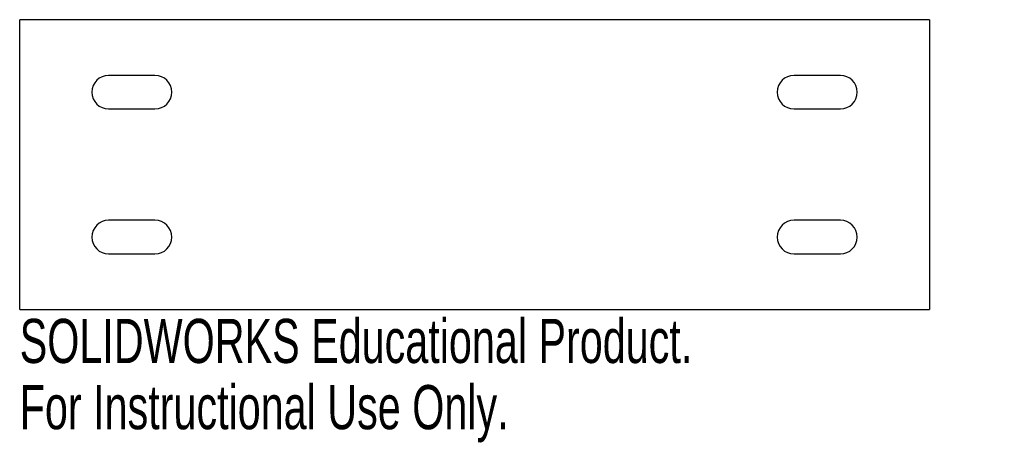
# Model space of a CAD drawing. Header units: inches. Extents: x -1.96 to 2.28, y -1.2 to 0.62.
import ezdxf

# ---------------------------------------------------------------- set-up
doc = ezdxf.new("R2010")
doc.units = ezdxf.units.IN
doc.header["$MEASUREMENT"] = 0
doc.styles.add('SLDTEXTSTYLE0', font='TXT', dxfattribs={"width": 0.7})

msp = doc.modelspace()

# ---------------------------------------------------------------- linework, layer by layer
at = {"color": 7, "linetype": 'Continuous', "lineweight": 25}
for p, q in [((-1.9616, -0.625), (-1.9616, 0.625)), ((1.9616, 0.625), (-1.9616, 0.625)), ((1.9616, 0.625), (1.9616, -0.625)), ((-1.3781, 0.385), (-1.5781, 0.385)), ((1.5781, 0.385), (1.3781, 0.385)), ((-1.5781, 0.24), (-1.3781, 0.24)), ((1.3781, 0.24), (1.5781, 0.24)), ((-1.3781, -0.24), (-1.5781, -0.24)), ((1.5781, -0.24), (1.3781, -0.24)), ((-1.5781, -0.385), (-1.3781, -0.385)), ((1.3781, -0.385), (1.5781, -0.385)), ((-1.9616, -0.625), (1.9616, -0.625))]:
    msp.add_line(p, q, dxfattribs=at)
for centre, start, end in [((-1.5781, 0.3125), 90, 270), ((-1.3781, 0.3125), 270, 90), ((1.3781, 0.3125), 90, 270), ((1.5781, 0.3125), 270, 90), ((-1.5781, -0.3125), 90, 270), ((-1.3781, -0.3125), 270, 90), ((1.3781, -0.3125), 90, 270), ((1.5781, -0.3125), 270, 90)]:
    msp.add_arc(centre, 0.0725, start, end, dxfattribs=at)

# ---------------------------------------------------------------- texts
at = {"color": 7, "linetype": 'Continuous', "char_height": 0.1903, "attachment_point": 1, "style": 'SLDTEXTSTYLE0'}
for s, insert in [('SOLIDWORKS Educational Product.', (-1.9616, -0.6651)), ('For Instructional Use Only.', (-1.9616, -0.9506))]:
    msp.add_mtext(s, dxfattribs=dict(at, insert=insert))

doc.saveas('drawing.dxf')
